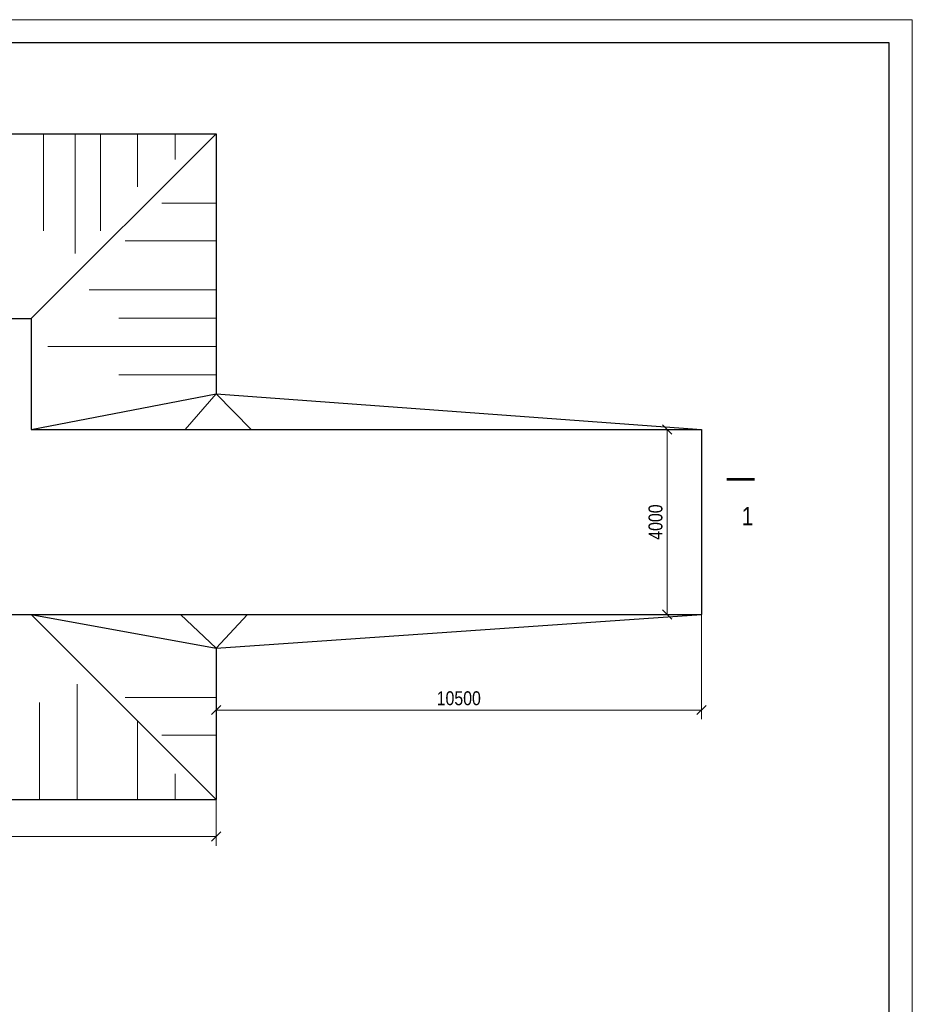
# Model space of a CAD drawing. Extents: x -764262 to 2885205, y 359641 to 616597.
# Tile 77 of 97: x 660743 to 680056, y 473108 to 494402. Entities that reach past the tile are written whole.
import ezdxf
from ezdxf.enums import TextEntityAlignment as Align

# ---------------------------------------------------------------- set-up
doc = ezdxf.new("R2010")
doc.units = 0
doc.header["$LTSCALE"] = 50
doc.header["$MEASUREMENT"] = 0
doc.layers.get('0').update_dxf_attribs({"linetype": 'CONTINUOUS', "lineweight": 15})
doc.layers.get('DEFPOINTS').update_dxf_attribs({"linetype": 'CONTINUOUS'})
doc.layers.add('kcd_tx', color=7, linetype='CONTINUOUS', lineweight=15)
doc.styles.add('arial', font='ARIALN.TTF')
doc.dimstyles.new('Xikmatillo', dxfattribs={"dimtxt": 300, "dimasz": 200, "dimexe": 200, "dimexo": 0, "dimgap": 100, "dimtad": 1, "dimdec": 0, "dimtxsty": 'arial', "dimblk": 'OBLIQUE', "dimcen": 0, "dimclrd": 7, "dimclre": 7, "dimclrt": 7, "dimadec": 0, "dimazin": 0, "dimtfac": 1, "dimtdec": 0, "dimtmove": 1, "dimatfit": 3, "dimldrblk": 'OBLIQUE', "dimfxl": 200, "dimlwd": 13, "dimlwe": 13, "dimarcsym": 0})

# ---------------------------------------------------------------- blocks, each defined once
blk = doc.blocks.new('_OBLIQUE')
at = {"color": 0, "linetype": 'ByBlock'}
blk.add_line((-0.5, -0.5), (0.5, 0.5), dxfattribs=at)
blk = doc.blocks.new('*D653')
at = {"layer": 'DEFPOINTS', "color": 0, "transparency": 16777216}
for p in [(625593, 477537), (664993, 477537), (664993, 476736)]:
    blk.add_point(p, dxfattribs=at)
at = {"layer": 'kcd_tx', "color": 7, "lineweight": 13, "transparency": 16777216}
for p, q in [((625593, 477537), (625593, 476536)), ((664993, 477537), (664993, 476536)), ((625593, 476736), (664993, 476736))]:
    blk.add_line(p, q, dxfattribs=at)
at = {"layer": 'kcd_tx', "color": 7, "lineweight": 13, "transparency": 16777216, "xscale": 200, "yscale": 200, "zscale": 200, "rotation": 180}
blk.add_blockref('_OBLIQUE', (625593, 476736), dxfattribs=at)
at = {"layer": 'kcd_tx', "color": 7, "lineweight": 13, "transparency": 16777216, "xscale": 200, "yscale": 200, "zscale": 200}
blk.add_blockref('_OBLIQUE', (664993, 476736), dxfattribs=at)
at = {"layer": 'kcd_tx', "color": 7, "transparency": 16777216, "insert": (645293, 476989), "char_height": 300, "attachment_point": 5, "style": 'arial'}
blk.add_mtext('39400', dxfattribs=at)
blk = doc.blocks.new('*D665')
at = {"layer": 'DEFPOINTS', "color": 0, "transparency": 16777216}
for p in [(675493, 485537), (674754, 481537), (675493, 481537)]:
    blk.add_point(p, dxfattribs=at)
at = {"layer": 'kcd_tx', "color": 7, "lineweight": 13, "transparency": 16777216}
for p, q in [((675493, 485537), (674554, 485537)), ((674754, 485537), (674754, 481537)), ((675493, 481537), (674554, 481537))]:
    blk.add_line(p, q, dxfattribs=at)
at = {"layer": 'kcd_tx', "color": 7, "lineweight": 13, "transparency": 16777216, "xscale": 200, "yscale": 200, "zscale": 200}
for p, rotation in [((674754, 485537), 90), ((674754, 481537), 270)]:
    blk.add_blockref('_OBLIQUE', p, dxfattribs=dict(at, rotation=rotation))
at = {"layer": 'kcd_tx', "color": 7, "transparency": 16777216, "insert": (674501, 483537), "char_height": 300, "attachment_point": 5, "rotation": 90, "style": 'arial'}
blk.add_mtext('4000', dxfattribs=at)
blk = doc.blocks.new('*D666')
at = {"layer": 'DEFPOINTS', "color": 0, "transparency": 16777216}
for p in [(675493, 481537), (664993, 480812), (664993, 479472)]:
    blk.add_point(p, dxfattribs=at)
at = {"layer": 'kcd_tx', "color": 7, "lineweight": 13, "transparency": 16777216}
for p, q in [((675493, 481537), (675493, 479272)), ((664993, 480812), (664993, 479272)), ((675493, 479472), (664993, 479472))]:
    blk.add_line(p, q, dxfattribs=at)
at = {"layer": 'kcd_tx', "color": 7, "lineweight": 13, "transparency": 16777216, "xscale": 200, "yscale": 200, "zscale": 200, "rotation": 180}
blk.add_blockref('_OBLIQUE', (664993, 479472), dxfattribs=at)
at = {"layer": 'kcd_tx', "color": 7, "lineweight": 13, "transparency": 16777216, "xscale": 200, "yscale": 200, "zscale": 200}
blk.add_blockref('_OBLIQUE', (675493, 479472), dxfattribs=at)
at = {"layer": 'kcd_tx', "color": 7, "transparency": 16777216, "insert": (670243, 479725), "char_height": 300, "attachment_point": 5, "style": 'arial'}
blk.add_mtext('10500', dxfattribs=at)

msp = doc.modelspace()

# ---------------------------------------------------------------- linework, layer by layer
at = {"lineweight": 30, "ltscale": 100}
for p, q in [((625592.902, 491936.557), (664992.902, 491936.557)), ((660992.902, 487936.557), (664992.902, 491936.557)), ((664992.902, 491936.557), (664992.902, 486308.688)), ((629592.902, 487936.557), (660992.902, 487936.557)), ((660992.902, 487936.557), (660992.902, 485536.557)), ((660992.902, 485536.557), (664992.902, 486308.688)), ((664992.902, 486308.688), (675492.902, 485536.557)), ((660992.902, 485536.557), (675492.902, 485536.557)), ((675492.902, 485536.557), (675492.902, 481536.557)), ((629592.902, 481536.557), (660992.902, 481536.557)), ((660992.902, 481536.557), (664992.902, 477536.557)), ((660992.902, 481536.557), (675492.902, 481536.557)), ((660992.902, 481536.557), (664992.902, 480812.364)), ((664992.902, 480812.364), (675492.902, 481536.557)), ((664992.902, 480812.364), (664992.902, 477536.557)), ((625592.902, 477536.557), (664992.902, 477536.557))]:
    msp.add_line(p, q, dxfattribs=at)
for p, q in [((661257.495, 491936.557), (661257.495, 489835.342)), ((661944.508, 491936.557), (661944.508, 489348.967)), ((662493.938, 491936.557), (662493.938, 489835.342)), ((663288.998, 491936.557), (663288.998, 490787.107)), ((664105.566, 491936.557), (664105.566, 491381.031)), ((664992.902, 490436.884), (663817.314, 490436.884)), ((664992.902, 489620.316), (663022.769, 489620.316)), ((664992.902, 488557.122), (662248.444, 488557.122)), ((664992.902, 487945.014), (662891.687, 487945.014)), ((664992.902, 487332.905), (661350.309, 487332.905)), ((664992.902, 486720.797), (662891.687, 486720.797)), ((664992.902, 486308.688), (664324.023, 485536.557)), ((664992.902, 486308.688), (665749.455, 485536.557)), ((664992.902, 480812.364), (664224.338, 481536.557)), ((664992.902, 480812.364), (665675.285, 481536.557)), ((661987.981, 477536.557), (661987.981, 480033.27)), ((661171.413, 477536.557), (661171.413, 479637.771)), ((664992.902, 479746.388), (663022.769, 479746.388)), ((663288.998, 477536.557), (663288.998, 479240.461)), ((664992.902, 478929.82), (663817.314, 478929.82)), ((664105.566, 477536.557), (664105.566, 478092.082))]:
    msp.add_line(p, q)
at = {"color": 0}
msp.add_lwpolyline([(620655.971, 452401.921), (680055.971, 452401.921), (680055.971, 494401.921), (620655.971, 494401.921)], close=True, dxfattribs=at)
at = {"color": 0, "lineweight": 30, "ltscale": 100}
msp.add_lwpolyline([(622655.971, 452901.921), (679555.971, 452901.921), (679555.971, 493901.921), (622655.971, 493901.921)], close=True, dxfattribs=at)
msp.add_lwpolyline([(676642.286, 484463.495, 60, 60, 0), (676042.286, 484463.495, 60, 60, 0), (676242.286, 484463.495, 0, 80, 0), (676242.286, 484063.495, 0, 0, 0), (676242.286, 483463.495, 0, 0, 0)], format="xyseb")

# ---------------------------------------------------------------- texts
at = {"style": 'arial'}
msp.add_text('1', height=400, dxfattribs=at).set_placement((676361.907, 483863.495), align=Align.TOP_LEFT)

# ---------------------------------------------------------------- dimensions: what is measured, and where the dimension line sits
at = {"layer": 'kcd_tx'}
dim = msp.add_linear_dim(base=(674753.881, 481536.557), p1=(675492.902, 485536.557), p2=(675492.902, 481536.557), angle=90, dimstyle='Xikmatillo', dxfattribs=at)
dim.commit()
dim.dimension.update_dxf_attribs({"geometry": '*D665', "text_midpoint": (674500.709, 483536.557)})
for base, p1, p2, picture, middle in [((664992.902, 479471.945), (675492.902, 481536.557), (664992.902, 480812.364), '*D666', (670242.902, 479725.116)), ((664992.902, 476736.005), (625592.902, 477536.557), (664992.902, 477536.557), '*D653', (645292.902, 476989.177))]:
    dim = msp.add_linear_dim(base=base, p1=p1, p2=p2, dimstyle='Xikmatillo', dxfattribs=at)
    dim.commit()
    dim.dimension.update_dxf_attribs({"geometry": picture, "text_midpoint": middle})

doc.saveas('drawing.dxf')
